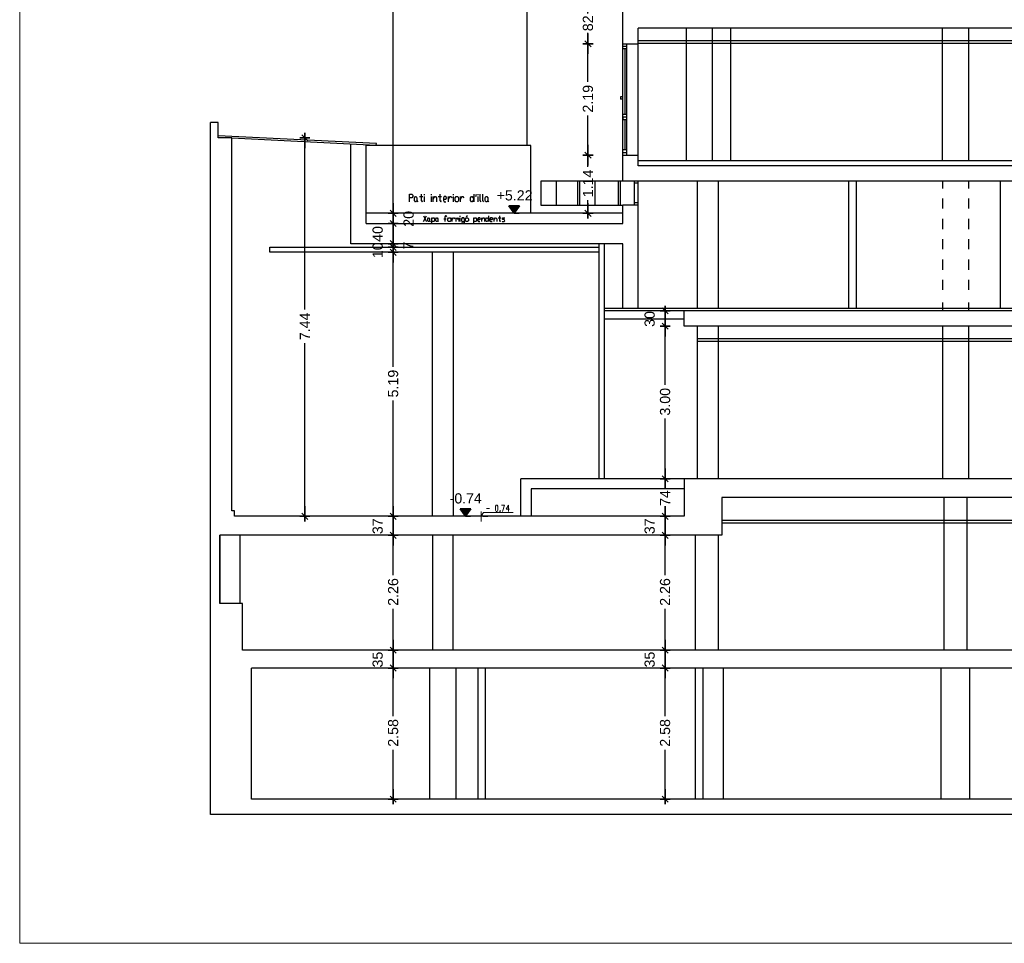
# Model space of a CAD drawing. Header units: metres. Extents: x -1 to 507, y -14 to 23.
# Tile 2 of 8: x 461 to 480, y -14 to 5. Entities that reach past the tile are written whole.
import ezdxf

# ---------------------------------------------------------------- set-up
doc = ezdxf.new("R2010")
doc.units = ezdxf.units.M
doc.header["$PDMODE"] = 65
doc.linetypes.add('CONTINUA', pattern=[0])
doc.linetypes.add('PUNKT', pattern=[6.35, 0, -6.35])
doc.layers.add('SECCIONS ACTUAL LONDRES 55', color=7, linetype='CONTINUA', lineweight=25)
doc.styles.add('ARIAL', font='arial.ttf')
doc.dimstyles.new('DIMSTYLE_3', dxfattribs={"dimtxt": 0.2, "dimasz": 0.2, "dimexe": 0, "dimexo": 1e-06, "dimgap": 0.1, "dimtad": 0, "dimrnd": 0.01, "dimzin": 4, "dimdsep": 46, "dimtxsty": 'ARIAL', "dimblk1": 'ALL_ML_STRICH', "dimblk2": 'ALL_ML_STRICH', "dimsah": 1, "dimcen": 0, "dimse1": 1, "dimse2": 1, "dimclrd": 2, "dimclre": 2, "dimclrt": 2, "dimadec": 0, "dimazin": 0, "dimtfac": 1, "dimtdec": 0, "dimtix": 1, "dimtmove": 2, "dimatfit": 3, "dimfxl": 0, "dimtzin": 0, "dimlwd": 0, "dimlwe": 35, "dimarcsym": 0})
doc.dimstyles.new('DIMSTYLE_4', dxfattribs={"dimtxt": 0.2, "dimasz": 0.2, "dimexe": 0, "dimexo": 1e-06, "dimgap": 0.1, "dimtad": 0, "dimdec": 0, "dimlfac": 100, "dimrnd": 1, "dimzin": 4, "dimdsep": 46, "dimtxsty": 'ARIAL', "dimblk1": 'ALL_ML_STRICH', "dimblk2": 'ALL_ML_STRICH', "dimsah": 1, "dimcen": 0, "dimse1": 1, "dimse2": 1, "dimclrd": 2, "dimclre": 2, "dimclrt": 2, "dimadec": 0, "dimazin": 0, "dimtfac": 1, "dimtdec": 0, "dimtix": 1, "dimtmove": 2, "dimatfit": 3, "dimfxl": 0, "dimtzin": 0, "dimlwd": 0, "dimlwe": 35, "dimarcsym": 0})
doc.dimstyles.new('DIMSTYLE_5', dxfattribs={"dimtxt": 0.2, "dimasz": 0.2, "dimexe": 0, "dimexo": 1e-06, "dimgap": 0.1, "dimtad": 0, "dimdec": 0, "dimlfac": 100, "dimrnd": 1, "dimzin": 4, "dimdsep": 46, "dimtxsty": 'ARIAL', "dimblk1": 'ALL_ML_STRICH', "dimblk2": 'ALL_ML_STRICH', "dimsah": 1, "dimcen": 0, "dimse1": 1, "dimse2": 1, "dimclrd": 2, "dimclre": 2, "dimclrt": 2, "dimadec": 0, "dimazin": 0, "dimtfac": 1, "dimtdec": 0, "dimtix": 1, "dimtmove": 2, "dimatfit": 3, "dimfxl": 0, "dimtzin": 0, "dimlwd": 0, "dimlwe": 35, "dimarcsym": 0})
doc.dimstyles.new('DIMSTYLE_8', dxfattribs={"dimtxt": 0.2, "dimasz": 0.2, "dimexe": 0, "dimexo": 1e-06, "dimgap": 0.1, "dimtad": 2, "dimdec": 0, "dimlfac": 100, "dimrnd": 1, "dimzin": 4, "dimdsep": 46, "dimtxsty": 'ARIAL', "dimblk1": 'ALL_ML_STRICH', "dimblk2": 'ALL_ML_STRICH', "dimsah": 1, "dimcen": 0, "dimse1": 1, "dimse2": 1, "dimclrd": 2, "dimclre": 2, "dimclrt": 2, "dimadec": 0, "dimazin": 0, "dimtfac": 1, "dimtdec": 0, "dimtix": 1, "dimtmove": 2, "dimatfit": 3, "dimfxl": 0, "dimtvp": 1.2, "dimtzin": 0, "dimlwd": 0, "dimlwe": 35, "dimarcsym": 0})
doc.dimstyles.new('DIMSTYLE_9', dxfattribs={"dimtxt": 0.2, "dimasz": 0.2, "dimexe": 0, "dimexo": 1e-06, "dimgap": 0.1, "dimtad": 0, "dimdec": 0, "dimlfac": 100, "dimrnd": 1, "dimzin": 4, "dimdsep": 46, "dimtxsty": 'ARIAL', "dimblk1": 'ALL_ML_STRICH', "dimblk2": 'ALL_ML_STRICH', "dimsah": 1, "dimcen": 0, "dimse1": 1, "dimse2": 1, "dimclrd": 2, "dimclre": 2, "dimclrt": 2, "dimadec": 0, "dimazin": 0, "dimtfac": 1, "dimtdec": 0, "dimtix": 1, "dimtmove": 2, "dimatfit": 3, "dimfxl": 0, "dimtvp": 1.2, "dimtzin": 0, "dimlwd": 0, "dimlwe": 35, "dimarcsym": 0})

# ---------------------------------------------------------------- blocks, each defined once
blk = doc.blocks.new('ALL_ML_STRICH')
at = {"color": 0, "linetype": 'ByBlock', "lineweight": -2}
for p, q in [((-1, 0), (0.5, 0)), ((-0.3, -0.3), (0.3, 0.3)), ((0, -0.5), (0, 0.5))]:
    blk.add_line(p, q, dxfattribs=at)
blk = doc.blocks.new('*D4')
at = {"layer": 'DEFPOINTS', "color": 2, "linetype": 'CONTINUA', "lineweight": 35, "transparency": 33554687}
for p in [(472.847, 1.852), (471.718, 0.709), (471.859, 0.709)]:
    blk.add_point(p, dxfattribs=at)
at = {"layer": 'SECCIONS ACTUAL LONDRES 55', "color": 2, "linetype": 'CONTINUA', "lineweight": -2, "transparency": 33554687}
for p, q in [((471.859, 1.626), (471.859, 1.852)), ((471.859, 0.709), (471.859, 0.966))]:
    blk.add_line(p, q, dxfattribs=at)
at = {"layer": 'SECCIONS ACTUAL LONDRES 55', "color": 2, "linetype": 'CONTINUA', "lineweight": 35, "transparency": 33554687, "xscale": 0.2, "yscale": 0.2, "zscale": 0.2}
for p, rotation in [((471.859, 1.852), 90), ((471.859, 0.709), 270)]:
    blk.add_blockref('ALL_ML_STRICH', p, dxfattribs=dict(at, rotation=rotation))
at = {"layer": 'SECCIONS ACTUAL LONDRES 55', "color": 2, "linetype": 'CONTINUA', "lineweight": 35, "transparency": 33554687, "insert": (471.859, 1.296), "char_height": 0.2, "width": 0.8, "attachment_point": 5, "rotation": 90, "style": 'ARIAL'}
blk.add_mtext('\\A1;{1.14}', dxfattribs=at)
blk = doc.blocks.new('*D5')
at = {"layer": 'DEFPOINTS', "color": 2, "linetype": 'CONTINUA', "lineweight": 35, "transparency": 33554687}
for p in [(472.847, 4.041), (471.859, 1.852), (472.847, 1.852)]:
    blk.add_point(p, dxfattribs=at)
at = {"layer": 'SECCIONS ACTUAL LONDRES 55', "color": 2, "linetype": 'CONTINUA', "lineweight": -2, "transparency": 33554687}
for p, q in [((471.859, 3.291), (471.859, 4.041)), ((471.859, 1.852), (471.859, 2.631))]:
    blk.add_line(p, q, dxfattribs=at)
at = {"layer": 'SECCIONS ACTUAL LONDRES 55', "color": 2, "linetype": 'CONTINUA', "lineweight": 35, "transparency": 33554687, "xscale": 0.2, "yscale": 0.2, "zscale": 0.2}
for p, rotation in [((471.859, 4.041), 90), ((471.859, 1.852), 270)]:
    blk.add_blockref('ALL_ML_STRICH', p, dxfattribs=dict(at, rotation=rotation))
at = {"layer": 'SECCIONS ACTUAL LONDRES 55', "color": 2, "linetype": 'CONTINUA', "lineweight": 35, "transparency": 33554687, "insert": (471.859, 2.961), "char_height": 0.2, "width": 0.8, "attachment_point": 5, "rotation": 90, "style": 'ARIAL'}
blk.add_mtext('\\A1;{2.19}', dxfattribs=at)
blk = doc.blocks.new('*D6')
at = {"layer": 'DEFPOINTS', "color": 2, "linetype": 'CONTINUA', "lineweight": 35, "transparency": 33554687}
for p in [(472.77, 4.862), (471.859, 4.041), (472.847, 4.041)]:
    blk.add_point(p, dxfattribs=at)
at = {"layer": 'SECCIONS ACTUAL LONDRES 55', "color": 2, "linetype": 'CONTINUA', "lineweight": -2, "transparency": 33554687}
for p, q in [((471.859, 4.634), (471.859, 4.862)), ((471.859, 4.041), (471.859, 4.254))]:
    blk.add_line(p, q, dxfattribs=at)
at = {"layer": 'SECCIONS ACTUAL LONDRES 55', "color": 2, "linetype": 'CONTINUA', "lineweight": 35, "transparency": 33554687, "xscale": 0.2, "yscale": 0.2, "zscale": 0.2}
for p, rotation in [((471.859, 4.862), 90), ((471.859, 4.041), 270)]:
    blk.add_blockref('ALL_ML_STRICH', p, dxfattribs=dict(at, rotation=rotation))
at = {"layer": 'SECCIONS ACTUAL LONDRES 55', "color": 2, "linetype": 'CONTINUA', "lineweight": 35, "transparency": 33554687, "insert": (471.859, 4.444), "char_height": 0.2, "width": 0.4, "attachment_point": 5, "rotation": 90, "style": 'ARIAL'}
blk.add_mtext('\\A1;{82}', dxfattribs=at)
blk = doc.blocks.new('*D15')
at = {"layer": 'DEFPOINTS', "color": 2, "linetype": 'CONTINUA', "lineweight": 35, "transparency": 33554687}
for p in [(464.854, 2.191), (465.6, -5.247), (466.291, -5.247)]:
    blk.add_point(p, dxfattribs=at)
at = {"layer": 'SECCIONS ACTUAL LONDRES 55', "color": 2, "linetype": 'CONTINUA', "lineweight": -2, "transparency": 33554687}
for p, q in [((466.291, -1.183), (466.291, 2.191)), ((466.291, -5.247), (466.291, -1.843))]:
    blk.add_line(p, q, dxfattribs=at)
at = {"layer": 'SECCIONS ACTUAL LONDRES 55', "color": 2, "linetype": 'CONTINUA', "lineweight": 35, "transparency": 33554687, "xscale": 0.2, "yscale": 0.2, "zscale": 0.2}
for p, rotation in [((466.291, 2.191), 90), ((466.291, -5.247), 270)]:
    blk.add_blockref('ALL_ML_STRICH', p, dxfattribs=dict(at, rotation=rotation))
at = {"layer": 'SECCIONS ACTUAL LONDRES 55', "color": 2, "linetype": 'CONTINUA', "lineweight": 35, "transparency": 33554687, "insert": (466.291, -1.513), "char_height": 0.2, "width": 0.8, "attachment_point": 5, "rotation": 90, "style": 'ARIAL'}
blk.add_mtext('\\A1;{7.44}', dxfattribs=at)
blk = doc.blocks.new('*D41')
at = {"layer": 'DEFPOINTS', "color": 2, "linetype": 'CONTINUA', "lineweight": 35, "transparency": 33554687}
for p in [(468.038, -8.229), (468.027, -10.807), (468.05, -10.807)]:
    blk.add_point(p, dxfattribs=at)
at = {"layer": 'SECCIONS ACTUAL LONDRES 55', "color": 2, "linetype": 'CONTINUA', "lineweight": -2, "transparency": 33554687}
for p, q in [((468.027, -9.174), (468.027, -8.229)), ((468.027, -10.807), (468.027, -9.834))]:
    blk.add_line(p, q, dxfattribs=at)
at = {"layer": 'SECCIONS ACTUAL LONDRES 55', "color": 2, "linetype": 'CONTINUA', "lineweight": 35, "transparency": 33554687, "xscale": 0.2, "yscale": 0.2, "zscale": 0.2}
for p, rotation in [((468.027, -8.229), 90), ((468.027, -10.807), 270)]:
    blk.add_blockref('ALL_ML_STRICH', p, dxfattribs=dict(at, rotation=rotation))
at = {"layer": 'SECCIONS ACTUAL LONDRES 55', "color": 2, "linetype": 'CONTINUA', "lineweight": 35, "transparency": 33554687, "insert": (468.027, -9.504), "char_height": 0.2, "width": 0.8, "attachment_point": 5, "rotation": 90, "style": 'ARIAL'}
blk.add_mtext('\\A1;{2.58}', dxfattribs=at)
blk = doc.blocks.new('*D42')
at = {"layer": 'DEFPOINTS', "color": 2, "linetype": 'CONTINUA', "lineweight": 35, "transparency": 33554687}
for p in [(468.027, -7.878), (468.027, -8.229), (468.038, -8.229)]:
    blk.add_point(p, dxfattribs=at)
at = {"layer": 'SECCIONS ACTUAL LONDRES 55', "color": 2, "linetype": 'CONTINUA', "lineweight": -2, "transparency": 33554687}
blk.add_line((468.027, -8.229), (468.027, -7.878), dxfattribs=at)
at = {"layer": 'SECCIONS ACTUAL LONDRES 55', "color": 2, "linetype": 'CONTINUA', "lineweight": 35, "transparency": 33554687, "xscale": 0.2, "yscale": 0.2, "zscale": 0.2}
for p, rotation in [((468.027, -7.878), 90), ((468.027, -8.229), 270)]:
    blk.add_blockref('ALL_ML_STRICH', p, dxfattribs=dict(at, rotation=rotation))
at = {"layer": 'SECCIONS ACTUAL LONDRES 55', "color": 2, "linetype": 'CONTINUA', "lineweight": 35, "transparency": 33554687, "insert": (467.723, -8.063), "char_height": 0.2, "width": 0.4, "attachment_point": 5, "rotation": 90, "style": 'ARIAL'}
blk.add_mtext('\\A1;{35}', dxfattribs=at)
blk = doc.blocks.new('*D43')
at = {"layer": 'DEFPOINTS', "color": 2, "linetype": 'CONTINUA', "lineweight": 35, "transparency": 33554687}
for p in [(468.015, -5.62), (468.027, -7.878), (468.027, -7.878)]:
    blk.add_point(p, dxfattribs=at)
at = {"layer": 'SECCIONS ACTUAL LONDRES 55', "color": 2, "linetype": 'CONTINUA', "lineweight": -2, "transparency": 33554687}
for p, q in [((468.027, -6.404), (468.027, -5.62)), ((468.027, -7.878), (468.027, -7.064))]:
    blk.add_line(p, q, dxfattribs=at)
at = {"layer": 'SECCIONS ACTUAL LONDRES 55', "color": 2, "linetype": 'CONTINUA', "lineweight": 35, "transparency": 33554687, "xscale": 0.2, "yscale": 0.2, "zscale": 0.2}
for p, rotation in [((468.027, -5.62), 90), ((468.027, -7.878), 270)]:
    blk.add_blockref('ALL_ML_STRICH', p, dxfattribs=dict(at, rotation=rotation))
at = {"layer": 'SECCIONS ACTUAL LONDRES 55', "color": 2, "linetype": 'CONTINUA', "lineweight": 35, "transparency": 33554687, "insert": (468.027, -6.734), "char_height": 0.2, "width": 0.8, "attachment_point": 5, "rotation": 90, "style": 'ARIAL'}
blk.add_mtext('\\A1;{2.26}', dxfattribs=at)
blk = doc.blocks.new('*D44')
at = {"layer": 'DEFPOINTS', "color": 2, "linetype": 'CONTINUA', "lineweight": 35, "transparency": 33554687}
for p in [(468.004, -5.247), (468.015, -5.62), (468.027, -5.62)]:
    blk.add_point(p, dxfattribs=at)
at = {"layer": 'SECCIONS ACTUAL LONDRES 55', "color": 2, "linetype": 'CONTINUA', "lineweight": -2, "transparency": 33554687}
blk.add_line((468.027, -5.62), (468.027, -5.247), dxfattribs=at)
at = {"layer": 'SECCIONS ACTUAL LONDRES 55', "color": 2, "linetype": 'CONTINUA', "lineweight": 35, "transparency": 33554687, "xscale": 0.2, "yscale": 0.2, "zscale": 0.2}
for p, rotation in [((468.027, -5.247), 90), ((468.027, -5.62), 270)]:
    blk.add_blockref('ALL_ML_STRICH', p, dxfattribs=dict(at, rotation=rotation))
at = {"layer": 'SECCIONS ACTUAL LONDRES 55', "color": 2, "linetype": 'CONTINUA', "lineweight": 35, "transparency": 33554687, "insert": (467.723, -5.442), "char_height": 0.2, "width": 0.4, "attachment_point": 5, "rotation": 90, "style": 'ARIAL'}
blk.add_mtext('\\A1;{37}', dxfattribs=at)
blk = doc.blocks.new('*D45')
at = {"layer": 'DEFPOINTS', "color": 2, "linetype": 'CONTINUA', "lineweight": 35, "transparency": 33554687}
for p in [(468.015, -0.057), (468.004, -5.247), (468.027, -5.247)]:
    blk.add_point(p, dxfattribs=at)
at = {"layer": 'SECCIONS ACTUAL LONDRES 55', "color": 2, "linetype": 'CONTINUA', "lineweight": -2, "transparency": 33554687}
for p, q in [((468.027, -2.308), (468.027, -0.057)), ((468.027, -5.247), (468.027, -2.968))]:
    blk.add_line(p, q, dxfattribs=at)
at = {"layer": 'SECCIONS ACTUAL LONDRES 55', "color": 2, "linetype": 'CONTINUA', "lineweight": 35, "transparency": 33554687, "xscale": 0.2, "yscale": 0.2, "zscale": 0.2}
for p, rotation in [((468.027, -0.057), 90), ((468.027, -5.247), 270)]:
    blk.add_blockref('ALL_ML_STRICH', p, dxfattribs=dict(at, rotation=rotation))
at = {"layer": 'SECCIONS ACTUAL LONDRES 55', "color": 2, "linetype": 'CONTINUA', "lineweight": 35, "transparency": 33554687, "insert": (468.027, -2.638), "char_height": 0.2, "width": 0.8, "attachment_point": 5, "rotation": 90, "style": 'ARIAL'}
blk.add_mtext('\\A1;{5.19}', dxfattribs=at)
blk = doc.blocks.new('*D46')
at = {"layer": 'DEFPOINTS', "color": 2, "linetype": 'CONTINUA', "lineweight": 35, "transparency": 33554687}
for p in [(468.268, 0.041), (468.015, -0.057), (468.027, -0.057)]:
    blk.add_point(p, dxfattribs=at)
at = {"layer": 'SECCIONS ACTUAL LONDRES 55', "color": 2, "linetype": 'CONTINUA', "lineweight": -2, "transparency": 33554687}
blk.add_line((468.027, -0.057), (468.027, 0.041), dxfattribs=at)
at = {"layer": 'SECCIONS ACTUAL LONDRES 55', "color": 2, "linetype": 'CONTINUA', "lineweight": 35, "transparency": 33554687, "xscale": 0.2, "yscale": 0.2, "zscale": 0.2}
for p, rotation in [((468.027, -0.057), 270), ((468.027, 0.041), 90)]:
    blk.add_blockref('ALL_ML_STRICH', p, dxfattribs=dict(at, rotation=rotation))
at = {"layer": 'SECCIONS ACTUAL LONDRES 55', "color": 2, "linetype": 'CONTINUA', "lineweight": 35, "transparency": 33554687, "insert": (467.723, -0.017), "char_height": 0.2, "width": 0.4, "attachment_point": 5, "rotation": 90, "style": 'ARIAL'}
blk.add_mtext('\\A1;{10}', dxfattribs=at)
blk = doc.blocks.new('*D47')
at = {"layer": 'DEFPOINTS', "color": 2, "linetype": 'CONTINUA', "lineweight": 35, "transparency": 33554687}
for p in [(468.027, 0.041), (468.268, 0.112), (468.268, 0.041)]:
    blk.add_point(p, dxfattribs=at)
at = {"layer": 'SECCIONS ACTUAL LONDRES 55', "color": 2, "linetype": 'CONTINUA', "lineweight": -2, "transparency": 33554687}
blk.add_line((468.027, 0.041), (468.027, 0.112), dxfattribs=at)
at = {"layer": 'SECCIONS ACTUAL LONDRES 55', "color": 2, "linetype": 'CONTINUA', "lineweight": 35, "transparency": 33554687, "xscale": 0.2, "yscale": 0.2, "zscale": 0.2}
for p, rotation in [((468.027, 0.041), 270), ((468.027, 0.112), 90)]:
    blk.add_blockref('ALL_ML_STRICH', p, dxfattribs=dict(at, rotation=rotation))
at = {"layer": 'SECCIONS ACTUAL LONDRES 55', "color": 2, "linetype": 'CONTINUA', "lineweight": 35, "transparency": 33554687, "insert": (468.324, 0.075), "char_height": 0.2, "width": 0.2, "attachment_point": 5, "rotation": 90, "style": 'ARIAL'}
blk.add_mtext('\\A1;{7}', dxfattribs=at)
blk = doc.blocks.new('*D48')
at = {"layer": 'DEFPOINTS', "color": 2, "linetype": 'CONTINUA', "lineweight": 35, "transparency": 33554687}
for p in [(468.167, 0.51), (468.027, 0.112), (468.268, 0.112)]:
    blk.add_point(p, dxfattribs=at)
at = {"layer": 'SECCIONS ACTUAL LONDRES 55', "color": 2, "linetype": 'CONTINUA', "lineweight": -2, "transparency": 33554687}
blk.add_line((468.027, 0.112), (468.027, 0.51), dxfattribs=at)
at = {"layer": 'SECCIONS ACTUAL LONDRES 55', "color": 2, "linetype": 'CONTINUA', "lineweight": 35, "transparency": 33554687, "xscale": 0.2, "yscale": 0.2, "zscale": 0.2}
for p, rotation in [((468.027, 0.51), 90), ((468.027, 0.112), 270)]:
    blk.add_blockref('ALL_ML_STRICH', p, dxfattribs=dict(at, rotation=rotation))
at = {"layer": 'SECCIONS ACTUAL LONDRES 55', "color": 2, "linetype": 'CONTINUA', "lineweight": 35, "transparency": 33554687, "insert": (467.723, 0.303), "char_height": 0.2, "width": 0.4, "attachment_point": 5, "rotation": 90, "style": 'ARIAL'}
blk.add_mtext('\\A1;{40}', dxfattribs=at)
blk = doc.blocks.new('*D49')
at = {"layer": 'DEFPOINTS', "color": 2, "linetype": 'CONTINUA', "lineweight": 35, "transparency": 33554687}
for p in [(468.152, 0.709), (468.027, 0.51), (468.167, 0.51)]:
    blk.add_point(p, dxfattribs=at)
at = {"layer": 'SECCIONS ACTUAL LONDRES 55', "color": 2, "linetype": 'CONTINUA', "lineweight": -2, "transparency": 33554687}
blk.add_line((468.027, 0.51), (468.027, 0.709), dxfattribs=at)
at = {"layer": 'SECCIONS ACTUAL LONDRES 55', "color": 2, "linetype": 'CONTINUA', "lineweight": 35, "transparency": 33554687, "xscale": 0.2, "yscale": 0.2, "zscale": 0.2}
for p, rotation in [((468.027, 0.709), 90), ((468.027, 0.51), 270)]:
    blk.add_blockref('ALL_ML_STRICH', p, dxfattribs=dict(at, rotation=rotation))
at = {"layer": 'SECCIONS ACTUAL LONDRES 55', "color": 2, "linetype": 'CONTINUA', "lineweight": 35, "transparency": 33554687, "insert": (468.331, 0.601), "char_height": 0.2, "width": 0.4, "attachment_point": 5, "rotation": 90, "style": 'ARIAL'}
blk.add_mtext('\\A1;{20}', dxfattribs=at)
blk = doc.blocks.new('*D50')
at = {"layer": 'DEFPOINTS', "color": 2, "linetype": 'CONTINUA', "lineweight": 35, "transparency": 33554687}
for p in [(470.663, 17.923), (468.027, 0.709), (468.152, 0.709)]:
    blk.add_point(p, dxfattribs=at)
at = {"layer": 'SECCIONS ACTUAL LONDRES 55', "color": 2, "linetype": 'CONTINUA', "lineweight": -2, "transparency": 33554687}
for p, q in [((468.027, 9.742), (468.027, 17.923)), ((468.027, 0.709), (468.027, 8.942))]:
    blk.add_line(p, q, dxfattribs=at)
at = {"layer": 'SECCIONS ACTUAL LONDRES 55', "color": 2, "linetype": 'CONTINUA', "lineweight": 35, "transparency": 33554687, "xscale": 0.2, "yscale": 0.2, "zscale": 0.2}
for p, rotation in [((468.027, 17.923), 90), ((468.027, 0.709), 270)]:
    blk.add_blockref('ALL_ML_STRICH', p, dxfattribs=dict(at, rotation=rotation))
at = {"layer": 'SECCIONS ACTUAL LONDRES 55', "color": 2, "linetype": 'CONTINUA', "lineweight": 35, "transparency": 33554687, "insert": (468.027, 9.342), "char_height": 0.2, "width": 1, "attachment_point": 5, "rotation": 90, "style": 'ARIAL'}
blk.add_mtext('\\A1;{17.21}', dxfattribs=at)
blk = doc.blocks.new('*D51')
at = {"layer": 'DEFPOINTS', "color": 2, "linetype": 'CONTINUA', "lineweight": 35, "transparency": 33554687}
for p in [(472.747, -8.229), (472.633, -10.807), (473.376, -10.807)]:
    blk.add_point(p, dxfattribs=at)
at = {"layer": 'SECCIONS ACTUAL LONDRES 55', "color": 2, "linetype": 'CONTINUA', "lineweight": -2, "transparency": 33554687}
for p, q in [((473.376, -9.174), (473.376, -8.229)), ((473.376, -10.807), (473.376, -9.834))]:
    blk.add_line(p, q, dxfattribs=at)
at = {"layer": 'SECCIONS ACTUAL LONDRES 55', "color": 2, "linetype": 'CONTINUA', "lineweight": 35, "transparency": 33554687, "xscale": 0.2, "yscale": 0.2, "zscale": 0.2}
for p, rotation in [((473.376, -8.229), 90), ((473.376, -10.807), 270)]:
    blk.add_blockref('ALL_ML_STRICH', p, dxfattribs=dict(at, rotation=rotation))
at = {"layer": 'SECCIONS ACTUAL LONDRES 55', "color": 2, "linetype": 'CONTINUA', "lineweight": 35, "transparency": 33554687, "insert": (473.376, -9.504), "char_height": 0.2, "width": 0.8, "attachment_point": 5, "rotation": 90, "style": 'ARIAL'}
blk.add_mtext('\\A1;{2.58}', dxfattribs=at)
blk = doc.blocks.new('*D52')
at = {"layer": 'DEFPOINTS', "color": 2, "linetype": 'CONTINUA', "lineweight": 35, "transparency": 33554687}
for p in [(473.012, -7.878), (472.747, -8.229), (473.376, -8.229)]:
    blk.add_point(p, dxfattribs=at)
at = {"layer": 'SECCIONS ACTUAL LONDRES 55', "color": 2, "linetype": 'CONTINUA', "lineweight": -2, "transparency": 33554687}
blk.add_line((473.376, -8.229), (473.376, -7.878), dxfattribs=at)
at = {"layer": 'SECCIONS ACTUAL LONDRES 55', "color": 2, "linetype": 'CONTINUA', "lineweight": 35, "transparency": 33554687, "xscale": 0.2, "yscale": 0.2, "zscale": 0.2}
for p, rotation in [((473.376, -7.878), 90), ((473.376, -8.229), 270)]:
    blk.add_blockref('ALL_ML_STRICH', p, dxfattribs=dict(at, rotation=rotation))
at = {"layer": 'SECCIONS ACTUAL LONDRES 55', "color": 2, "linetype": 'CONTINUA', "lineweight": 35, "transparency": 33554687, "insert": (473.073, -8.063), "char_height": 0.2, "width": 0.4, "attachment_point": 5, "rotation": 90, "style": 'ARIAL'}
blk.add_mtext('\\A1;{35}', dxfattribs=at)
blk = doc.blocks.new('*D53')
at = {"layer": 'DEFPOINTS', "color": 2, "linetype": 'CONTINUA', "lineweight": 35, "transparency": 33554687}
for p in [(472.724, -5.62), (473.012, -7.878), (473.376, -7.878)]:
    blk.add_point(p, dxfattribs=at)
at = {"layer": 'SECCIONS ACTUAL LONDRES 55', "color": 2, "linetype": 'CONTINUA', "lineweight": -2, "transparency": 33554687}
for p, q in [((473.376, -6.404), (473.376, -5.62)), ((473.376, -7.878), (473.376, -7.064))]:
    blk.add_line(p, q, dxfattribs=at)
at = {"layer": 'SECCIONS ACTUAL LONDRES 55', "color": 2, "linetype": 'CONTINUA', "lineweight": 35, "transparency": 33554687, "xscale": 0.2, "yscale": 0.2, "zscale": 0.2}
for p, rotation in [((473.376, -5.62), 90), ((473.376, -7.878), 270)]:
    blk.add_blockref('ALL_ML_STRICH', p, dxfattribs=dict(at, rotation=rotation))
at = {"layer": 'SECCIONS ACTUAL LONDRES 55', "color": 2, "linetype": 'CONTINUA', "lineweight": 35, "transparency": 33554687, "insert": (473.376, -6.734), "char_height": 0.2, "width": 0.8, "attachment_point": 5, "rotation": 90, "style": 'ARIAL'}
blk.add_mtext('\\A1;{2.26}', dxfattribs=at)
blk = doc.blocks.new('*D54')
at = {"layer": 'DEFPOINTS', "color": 2, "linetype": 'CONTINUA', "lineweight": 35, "transparency": 33554687}
for p in [(472.591, -5.247), (472.724, -5.62), (473.376, -5.62)]:
    blk.add_point(p, dxfattribs=at)
at = {"layer": 'SECCIONS ACTUAL LONDRES 55', "color": 2, "linetype": 'CONTINUA', "lineweight": -2, "transparency": 33554687}
blk.add_line((473.376, -5.62), (473.376, -5.247), dxfattribs=at)
at = {"layer": 'SECCIONS ACTUAL LONDRES 55', "color": 2, "linetype": 'CONTINUA', "lineweight": 35, "transparency": 33554687, "xscale": 0.2, "yscale": 0.2, "zscale": 0.2}
for p, rotation in [((473.376, -5.247), 90), ((473.376, -5.62), 270)]:
    blk.add_blockref('ALL_ML_STRICH', p, dxfattribs=dict(at, rotation=rotation))
at = {"layer": 'SECCIONS ACTUAL LONDRES 55', "color": 2, "linetype": 'CONTINUA', "lineweight": 35, "transparency": 33554687, "insert": (473.073, -5.442), "char_height": 0.2, "width": 0.4, "attachment_point": 5, "rotation": 90, "style": 'ARIAL'}
blk.add_mtext('\\A1;{37}', dxfattribs=at)
blk = doc.blocks.new('*D55')
at = {"layer": 'DEFPOINTS', "color": 2, "linetype": 'CONTINUA', "lineweight": 35, "transparency": 33554687}
for p in [(472.828, -4.51), (472.591, -5.247), (473.376, -5.247)]:
    blk.add_point(p, dxfattribs=at)
at = {"layer": 'SECCIONS ACTUAL LONDRES 55', "color": 2, "linetype": 'CONTINUA', "lineweight": -2, "transparency": 33554687}
for p, q in [((473.376, -4.697), (473.376, -4.51)), ((473.376, -5.247), (473.376, -5.077))]:
    blk.add_line(p, q, dxfattribs=at)
at = {"layer": 'SECCIONS ACTUAL LONDRES 55', "color": 2, "linetype": 'CONTINUA', "lineweight": 35, "transparency": 33554687, "xscale": 0.2, "yscale": 0.2, "zscale": 0.2}
for p, rotation in [((473.376, -4.51), 90), ((473.376, -5.247), 270)]:
    blk.add_blockref('ALL_ML_STRICH', p, dxfattribs=dict(at, rotation=rotation))
at = {"layer": 'SECCIONS ACTUAL LONDRES 55', "color": 2, "linetype": 'CONTINUA', "lineweight": 35, "transparency": 33554687, "insert": (473.376, -4.887), "char_height": 0.2, "width": 0.4, "attachment_point": 5, "rotation": 90, "style": 'ARIAL'}
blk.add_mtext('\\A1;{74}', dxfattribs=at)
blk = doc.blocks.new('*D56')
at = {"layer": 'DEFPOINTS', "color": 2, "linetype": 'CONTINUA', "lineweight": 35, "transparency": 33554687}
for p in [(473.749, -1.509), (472.828, -4.51), (473.376, -4.51)]:
    blk.add_point(p, dxfattribs=at)
at = {"layer": 'SECCIONS ACTUAL LONDRES 55', "color": 2, "linetype": 'CONTINUA', "lineweight": -2, "transparency": 33554687}
for p, q in [((473.376, -2.665), (473.376, -1.509)), ((473.376, -4.51), (473.376, -3.325))]:
    blk.add_line(p, q, dxfattribs=at)
at = {"layer": 'SECCIONS ACTUAL LONDRES 55', "color": 2, "linetype": 'CONTINUA', "lineweight": 35, "transparency": 33554687, "xscale": 0.2, "yscale": 0.2, "zscale": 0.2}
for p, rotation in [((473.376, -1.509), 90), ((473.376, -4.51), 270)]:
    blk.add_blockref('ALL_ML_STRICH', p, dxfattribs=dict(at, rotation=rotation))
at = {"layer": 'SECCIONS ACTUAL LONDRES 55', "color": 2, "linetype": 'CONTINUA', "lineweight": 35, "transparency": 33554687, "insert": (473.376, -2.995), "char_height": 0.2, "width": 0.8, "attachment_point": 5, "rotation": 90, "style": 'ARIAL'}
blk.add_mtext('\\A1;{3.00}', dxfattribs=at)
blk = doc.blocks.new('*D57')
at = {"layer": 'DEFPOINTS', "color": 2, "linetype": 'CONTINUA', "lineweight": 35, "transparency": 33554687}
for p in [(473.749, -1.209), (473.376, -1.509), (473.749, -1.509)]:
    blk.add_point(p, dxfattribs=at)
at = {"layer": 'SECCIONS ACTUAL LONDRES 55', "color": 2, "linetype": 'CONTINUA', "lineweight": -2, "transparency": 33554687}
blk.add_line((473.376, -1.509), (473.376, -1.209), dxfattribs=at)
at = {"layer": 'SECCIONS ACTUAL LONDRES 55', "color": 2, "linetype": 'CONTINUA', "lineweight": 35, "transparency": 33554687, "xscale": 0.2, "yscale": 0.2, "zscale": 0.2}
for p, rotation in [((473.376, -1.209), 90), ((473.376, -1.509), 270)]:
    blk.add_blockref('ALL_ML_STRICH', p, dxfattribs=dict(at, rotation=rotation))
at = {"layer": 'SECCIONS ACTUAL LONDRES 55', "color": 2, "linetype": 'CONTINUA', "lineweight": 35, "transparency": 33554687, "insert": (473.073, -1.368), "char_height": 0.2, "width": 0.4, "attachment_point": 5, "rotation": 90, "style": 'ARIAL'}
blk.add_mtext('\\A1;{30}', dxfattribs=at)
blk = doc.blocks.new('COMPLEX_ELEVATIONDIM_0')
at = {"layer": 'SECCIONS ACTUAL LONDRES 55', "linetype": 'CONTINUA', "lineweight": 35, "transparency": 33554687}
for points in [[(470.513, 0.859), (470.303, 0.859), (470.408, 0.709)], [(469.556, -5.097), (469.346, -5.097), (469.451, -5.247)]]:
    blk.add_hatch(color=2, dxfattribs=at).paths.add_polyline_path(points)
at = {"layer": 'SECCIONS ACTUAL LONDRES 55', "color": 2, "linetype": 'CONTINUA', "lineweight": 35, "transparency": 33554687}
for p, q in [((470.513, 0.859), (470.303, 0.859)), ((470.303, 0.859), (470.408, 0.709)), ((470.408, 0.709), (470.513, 0.859)), ((470.408, 0.709), (470.408, 0.709)), ((470.408, 0.709), (470.408, 0.709)), ((470.408, 0.709), (470.408, 0.709)), ((470.408, 0.709), (470.408, 0.709)), ((469.556, -5.097), (469.346, -5.097)), ((469.346, -5.097), (469.451, -5.247)), ((469.451, -5.247), (469.556, -5.097)), ((469.451, -5.247), (469.451, -5.247)), ((469.451, -5.247), (469.451, -5.247)), ((469.451, -5.247), (469.451, -5.247)), ((469.451, -5.247), (469.451, -5.247))]:
    blk.add_line(p, q, dxfattribs=at)
at = {"layer": 'SECCIONS ACTUAL LONDRES 55', "color": 2, "linetype": 'PUNKT', "lineweight": 35, "transparency": 33554687}
blk.add_line((470.408, 0.709), (471.408, 0.709), dxfattribs=at)
blk.add_lwpolyline([(469.451, -5.247), (469.789, -5.247), (469.789, -5.247), (470.451, -5.247)], dxfattribs=at)
at = {"layer": 'SECCIONS ACTUAL LONDRES 55', "color": 2, "linetype": 'CONTINUA', "lineweight": 35, "transparency": 33554687, "char_height": 0.2, "attachment_point": 7, "style": 'ARIAL'}
for s, insert, width in [('\\W1.00;+5.22', (470.062, 0.959), 0.80625), ('\\W0.99;-0.74', (469.139, -4.997), 0.73608)]:
    blk.add_mtext(s, dxfattribs=dict(at, insert=insert, width=width))

msp = doc.modelspace()

# ---------------------------------------------------------------- linework, layer by layer
at = {"layer": 'SECCIONS ACTUAL LONDRES 55', "color": 7, "linetype": 'CONTINUA', "lineweight": 25, "transparency": 33554687}
for p, q in [((470.663, 2.043), (470.663, 17.923)), ((472.542, 1.34), (472.542, 17.873)), ((498.472, 4.35), (472.847, 4.35)), ((472.847, 1.64), (472.847, 4.35)), ((473.8, 1.74), (473.8, 4.35)), ((474.308, 1.74), (474.308, 4.35)), ((474.668, 1.74), (474.668, 4.35)), ((478.833, 1.74), (478.833, 4.35)), ((479.35, 1.74), (479.35, 4.35)), ((498.472, 4.1), (472.847, 4.1)), ((472.542, 4.041), (472.847, 4.041)), ((472.542, 1.852), (472.542, 4.041)), ((472.623, 3.991), (472.542, 3.991)), ((472.623, 3.941), (472.542, 3.941)), ((472.583, 3.941), (472.583, 2.651)), ((472.623, 1.852), (472.623, 4.041)), ((498.472, 4.05), (472.847, 4.05)), ((472.502, 3.002), (472.502, 3.002)), ((472.542, 3.002), (472.502, 3.002)), ((472.502, 3.002), (472.502, 2.952)), ((472.502, 2.952), (472.502, 2.952)), ((472.542, 2.952), (472.502, 2.952)), ((472.583, 2.651), (472.542, 2.651)), ((472.623, 2.651), (472.542, 2.651)), ((472.583, 2.601), (472.542, 2.601)), ((472.542, 2.601), (472.542, 2.551)), ((472.623, 2.601), (472.542, 2.601)), ((472.542, 2.551), (472.623, 2.551)), ((472.583, 2.551), (472.583, 1.956)), ((464.583, 2.492), (464.435, 2.492)), ((464.435, -11.108), (464.435, 2.492)), ((464.583, 2.191), (464.583, 2.492)), ((467.699, 2.081), (464.583, 2.233)), ((464.854, 2.191), (464.583, 2.191)), ((467.196, 0.112), (467.196, 2.077)), ((467.496, 0.51), (467.496, 2.06)), ((470.735, 2.043), (467.496, 2.043)), ((470.735, 0.709), (470.735, 2.043)), ((472.623, 1.956), (472.542, 1.956)), ((472.623, 1.901), (472.542, 1.901)), ((472.542, 1.852), (472.847, 1.852)), ((498.472, 1.74), (472.847, 1.74)), ((498.472, 1.64), (472.847, 1.64)), ((472.542, 1.34), (470.934, 1.34)), ((471.243, 0.87), (471.243, 1.34)), ((471.662, 0.87), (471.662, 1.34)), ((471.696, 0.87), (471.696, 1.34)), ((472, 0.87), (472, 1.34)), ((472.462, 0.87), (472.462, 1.34)), ((472.5, 0.87), (472.5, 1.34)), ((472.775, 0.87), (472.775, 1.34)), ((472.847, 1.302), (472.775, 1.302)), ((472.847, -1.159), (472.847, 1.34)), ((474.011, -1.159), (474.011, 1.34)), ((474.426, -1.159), (474.426, 1.34)), ((476.992, -1.159), (476.992, 1.34)), ((477.144, -1.159), (477.144, 1.34)), ((478.837, 1.2), (478.837, 1.34)), ((479.35, 1.2), (479.35, 1.34)), ((479.972, -1.159), (479.972, 1.34)), ((468.545, 1.04), (468.612, 1.04)), ((468.646, 1.065), (468.646, 1.086)), ((468.646, 0.938), (468.646, 1.04)), ((468.782, 1.065), (468.782, 1.086)), ((468.782, 0.938), (468.782, 1.04)), ((468.816, 0.938), (468.816, 1.04)), ((468.913, 1.04), (468.981, 1.04)), ((469.116, 0.938), (469.116, 1.04)), ((469.214, 1.065), (469.214, 1.086)), ((469.214, 0.938), (469.214, 1.04)), ((469.349, 0.938), (469.349, 1.04)), ((469.616, 1.086), (469.616, 0.938)), ((469.65, 1.04), (469.667, 1.086)), ((469.7, 1.065), (469.7, 1.086)), ((469.7, 0.938), (469.7, 1.04)), ((478.837, 0.803), (478.837, 1.002)), ((479.35, 0.803), (479.35, 1.002)), ((468.494, 0.963), (468.511, 0.938)), ((469.887, 0.963), (469.904, 0.938)), ((472.847, 0.87), (472.542, 0.87)), ((472.847, 0.913), (472.775, 0.913)), ((472.542, 0.709), (467.496, 0.709)), ((468.627, 0.547), (468.682, 0.657)), ((468.627, 0.657), (468.682, 0.547)), ((468.788, 0.508), (468.788, 0.619)), ((469.025, 0.602), (469.067, 0.602)), ((469.186, 0.547), (469.186, 0.619)), ((469.266, 0.547), (469.266, 0.619)), ((469.347, 0.64), (469.347, 0.657)), ((469.347, 0.547), (469.347, 0.619)), ((469.49, 0.657), (469.465, 0.64)), ((469.613, 0.508), (469.613, 0.619)), ((469.77, 0.547), (469.77, 0.619)), ((469.905, 0.657), (469.905, 0.547)), ((470.011, 0.547), (470.011, 0.619)), ((470.092, 0.619), (470.142, 0.619)), ((478.837, 0.4), (478.837, 0.599)), ((479.35, 0.4), (479.35, 0.599)), ((468.745, 0.563), (468.762, 0.547)), ((468.906, 0.563), (468.919, 0.547)), ((478.837, 0.002), (478.837, 0.201)), ((479.35, 0.002), (479.35, 0.201)), ((465.604, -0.057), (465.604, 0.041)), ((465.604, 0.041), (472.081, 0.041)), ((472.542, 0.112), (467.196, 0.112)), ((472.081, -1.348), (472.081, 0.112)), ((472.183, -4.51), (472.183, 0.112)), ((472.542, -1.159), (472.542, 0.112)), ((472.081, -0.057), (465.604, -0.057)), ((468.804, -5.247), (468.804, -0.057)), ((469.211, -5.247), (469.211, -0.057)), ((478.837, -0.4), (478.837, -0.201)), ((479.35, -0.4), (479.35, -0.201)), ((478.837, -0.798), (478.837, -0.599)), ((479.35, -0.798), (479.35, -0.599)), ((494.455, -1.159), (472.183, -1.159)), ((478.837, -1.209), (478.837, -1.047)), ((479.35, -1.209), (479.35, -1.047)), ((472.081, -4.51), (472.081, -1.348)), ((473.749, -1.209), (472.183, -1.209)), ((473.749, -1.509), (473.749, -1.209)), ((494.455, -1.209), (473.749, -1.209)), ((473.749, -1.37), (472.183, -1.37)), ((494.455, -1.509), (473.749, -1.509)), ((474.011, -4.51), (474.011, -1.509)), ((474.426, -4.51), (474.426, -1.509)), ((478.837, -4.51), (478.837, -1.509)), ((479.35, -4.51), (479.35, -1.509)), ((494.323, -1.759), (474.011, -1.759)), ((494.323, -1.809), (474.011, -1.809)), ((470.54, -5.247), (470.54, -4.51)), ((497.007, -4.51), (470.54, -4.51)), ((473.749, -4.51), (473.749, -5.247)), ((474.49, -4.879), (474.49, -5.62)), ((485.526, -4.879), (474.49, -4.879)), ((478.867, -7.878), (478.867, -4.879)), ((479.316, -7.878), (479.316, -4.879)), ((464.905, -5.247), (464.905, -5.137)), ((473.749, -5.247), (464.905, -5.247)), ((492.799, -5.329), (474.49, -5.329)), ((492.799, -5.379), (474.49, -5.379)), ((474.49, -5.62), (464.617, -5.62)), ((465.02, -6.958), (465.02, -5.62)), ((468.808, -7.878), (468.808, -5.62)), ((469.206, -7.878), (469.206, -5.62)), ((473.977, -7.878), (473.977, -5.62)), ((474.426, -7.878), (474.426, -5.62)), ((465.066, -6.958), (464.617, -6.958)), ((465.066, -7.878), (465.066, -6.958)), ((498.421, -7.878), (465.066, -7.878)), ((465.24, -10.807), (465.24, -8.229)), ((498.421, -8.229), (465.24, -8.229)), ((468.749, -10.807), (468.749, -8.229)), ((469.266, -10.807), (469.266, -8.229)), ((469.697, -10.807), (469.697, -8.229)), ((469.846, -10.807), (469.846, -8.229)), ((473.977, -10.807), (473.977, -8.229)), ((474.126, -10.807), (474.126, -8.229)), ((474.528, -10.807), (474.528, -8.229)), ((478.808, -10.807), (478.808, -8.229)), ((479.367, -10.807), (479.367, -8.229)), ((498.421, -10.807), (465.24, -10.807)), ((499.289, -11.108), (464.435, -11.108))]:
    msp.add_line(p, q, dxfattribs=at)
at = {"layer": 'SECCIONS ACTUAL LONDRES 55', "color": 52, "linetype": 'CONTINUA', "lineweight": 13, "transparency": 33554687}
for p, q in [((469.758, -5.349), (469.758, -5.15)), ((469.86, -5.09), (469.919, -5.09)), ((469.661, -5.247), (469.86, -5.247))]:
    msp.add_line(p, q, dxfattribs=at)
for points in [[(460.681, 23.253), (507.276, 23.253), (507.276, -13.64), (460.681, -13.64), (460.681, 23.253)], [(470.055, -5.15), (470.042, -5.129), (470.042, -5.048), (470.055, -5.027), (470.072, -5.027), (470.084, -5.048), (470.084, -5.129), (470.072, -5.15), (470.055, -5.15)]]:
    msp.add_lwpolyline(points, close=True, dxfattribs=at)
at = {"layer": 'SECCIONS ACTUAL LONDRES 55', "color": 7, "linetype": 'CONTINUA', "lineweight": 25, "transparency": 33554687}
for points in [[(464.905, -5.137), (464.854, -5.137), (464.854, 2.191)], [(464.854, 2.191), (467.695, 2.051), (467.699, 2.081)], [(470.934, 1.34), (470.934, 0.87), (472.542, 0.87)], [(498.472, 0.709), (498.472, 1.34), (472.542, 1.34)], [(468.346, 0.938), (468.346, 1.086), (468.397, 1.086), (468.414, 1.065), (468.414, 1.04), (468.397, 1.014), (468.346, 1.014)], [(468.579, 1.086), (468.579, 0.963), (468.596, 0.938), (468.612, 0.963)], [(468.816, 0.989), (468.845, 1.04), (468.862, 1.04), (468.879, 1.014), (468.879, 0.938)], [(468.947, 1.086), (468.947, 0.963), (468.964, 0.938), (468.981, 0.963)], [(469.015, 0.989), (469.065, 0.989), (469.082, 1.014), (469.065, 1.04), (469.032, 1.04), (469.015, 1.014), (469.015, 0.963), (469.032, 0.938), (469.065, 0.938)], [(469.116, 0.989), (469.15, 1.04), (469.167, 1.04), (469.184, 1.014)], [(469.349, 0.989), (469.383, 1.04), (469.4, 1.04), (469.417, 1.014)], [(469.734, 1.086), (469.734, 0.963), (469.751, 0.938)], [(469.785, 1.086), (469.785, 0.963), (469.802, 0.938)], [(467.496, 0.51), (472.542, 0.51), (472.542, 0.87)], [(468.788, 0.602), (468.8, 0.619), (468.826, 0.619), (468.839, 0.602), (468.839, 0.563), (468.826, 0.547), (468.788, 0.547)], [(469.08, 0.64), (469.067, 0.657), (469.054, 0.657), (469.042, 0.64), (469.042, 0.547)], [(469.186, 0.585), (469.211, 0.619), (469.228, 0.619), (469.241, 0.602)], [(469.266, 0.602), (469.279, 0.619), (469.291, 0.602), (469.291, 0.585)], [(469.291, 0.602), (469.304, 0.619), (469.321, 0.602), (469.321, 0.547)], [(469.372, 0.53), (469.385, 0.508), (469.414, 0.508), (469.427, 0.53), (469.427, 0.602), (469.414, 0.619), (469.385, 0.619), (469.372, 0.602), (469.372, 0.563), (469.385, 0.547), (469.427, 0.547)], [(469.613, 0.602), (469.626, 0.619), (469.651, 0.619), (469.664, 0.602), (469.664, 0.563), (469.651, 0.547), (469.613, 0.547)], [(469.694, 0.585), (469.732, 0.585), (469.744, 0.602), (469.732, 0.619), (469.706, 0.619), (469.694, 0.602), (469.694, 0.563), (469.706, 0.547), (469.732, 0.547)], [(469.77, 0.585), (469.799, 0.619), (469.812, 0.619), (469.825, 0.602), (469.825, 0.547)], [(469.931, 0.585), (469.973, 0.585), (469.986, 0.602), (469.973, 0.619), (469.943, 0.619), (469.931, 0.602), (469.931, 0.563), (469.943, 0.547), (469.973, 0.547)], [(470.011, 0.585), (470.037, 0.619), (470.049, 0.619), (470.066, 0.602), (470.066, 0.547)], [(470.117, 0.657), (470.117, 0.563), (470.13, 0.547), (470.142, 0.563)], [(470.172, 0.547), (470.21, 0.547), (470.223, 0.563), (470.21, 0.585), (470.185, 0.585), (470.172, 0.602), (470.185, 0.619), (470.223, 0.619)], [(473.749, -4.709), (470.739, -4.709), (470.739, -5.247)]]:
    msp.add_lwpolyline(points, dxfattribs=at)
for points in [[(468.481, 0.938), (468.464, 0.938), (468.447, 0.963), (468.447, 1.014), (468.464, 1.04), (468.481, 1.04), (468.494, 1.014), (468.494, 0.963), (468.481, 0.938)], [(469.298, 0.938), (469.264, 0.938), (469.248, 0.963), (469.248, 1.014), (469.264, 1.04), (469.298, 1.04), (469.315, 1.014), (469.315, 0.963), (469.298, 0.938)], [(469.616, 0.989), (469.582, 0.938), (469.565, 0.938), (469.548, 0.963), (469.548, 1.014), (469.565, 1.04), (469.582, 1.04), (469.616, 0.989)], [(469.87, 0.938), (469.853, 0.938), (469.836, 0.963), (469.836, 1.014), (469.853, 1.04), (469.87, 1.04), (469.887, 1.014), (469.887, 0.963), (469.87, 0.938)], [(468.733, 0.547), (468.72, 0.547), (468.707, 0.563), (468.707, 0.602), (468.72, 0.619), (468.733, 0.619), (468.745, 0.602), (468.745, 0.563), (468.733, 0.547)], [(468.894, 0.547), (468.881, 0.547), (468.868, 0.563), (468.868, 0.602), (468.881, 0.619), (468.894, 0.619), (468.906, 0.602), (468.906, 0.563), (468.894, 0.547)], [(469.148, 0.547), (469.118, 0.547), (469.105, 0.563), (469.105, 0.602), (469.118, 0.619), (469.148, 0.619), (469.16, 0.602), (469.16, 0.563), (469.148, 0.547)], [(469.49, 0.547), (469.465, 0.547), (469.452, 0.563), (469.452, 0.602), (469.465, 0.619), (469.49, 0.619), (469.507, 0.602), (469.507, 0.563), (469.49, 0.547)], [(469.905, 0.585), (469.88, 0.547), (469.863, 0.547), (469.85, 0.563), (469.85, 0.602), (469.863, 0.619), (469.88, 0.619), (469.905, 0.585)], [(464.617, -6.958), (464.617, -5.62), (464.617, -6.958)]]:
    msp.add_lwpolyline(points, close=True, dxfattribs=at)
at = {"layer": 'SECCIONS ACTUAL LONDRES 55', "color": 52, "linetype": 'CONTINUA', "lineweight": 13, "transparency": 33554687}
for points in [[(470.161, -5.027), (470.22, -5.027), (470.178, -5.15)], [(470.313, -5.107), (470.25, -5.107), (470.296, -5.027), (470.296, -5.15)], [(469.758, -5.247), (469.801, -5.171), (470.385, -5.171)], [(470.131, -5.129), (470.131, -5.15), (470.114, -5.167)]]:
    msp.add_lwpolyline(points, dxfattribs=at)

# ---------------------------------------------------------------- block references
at = {"layer": 'SECCIONS ACTUAL LONDRES 55', "color": 2, "linetype": 'CONTINUA', "lineweight": 35, "transparency": 33554687}
msp.add_blockref('COMPLEX_ELEVATIONDIM_0', (0, 0), dxfattribs=at)

# ---------------------------------------------------------------- dimensions: what is measured, and where the dimension line sits
for base, p1, p2, dimstyle, picture, middle in [((468.027, 17.923), (468.152, 0.709), (470.663, 17.923), 'DIMSTYLE_3', '*D50', (468.027, 9.342)), ((471.859, 4.862), (472.847, 4.041), (472.77, 4.862), 'DIMSTYLE_4', '*D6', (471.859, 4.444)), ((471.859, 4.041), (472.847, 1.852), (472.847, 4.041), 'DIMSTYLE_3', '*D5', (471.859, 2.961)), ((466.291, 2.191), (465.6, -5.247), (464.854, 2.191), 'DIMSTYLE_3', '*D15', (466.291, -1.513)), ((471.859, 1.852), (471.718, 0.709), (472.847, 1.852), 'DIMSTYLE_3', '*D4', (471.859, 1.296)), ((468.027, 0.709), (468.167, 0.51), (468.152, 0.709), 'DIMSTYLE_9', '*D49', (468.331, 0.601)), ((468.027, 0.51), (468.268, 0.112), (468.167, 0.51), 'DIMSTYLE_8', '*D48', (467.723, 0.303)), ((468.027, 0.112), (468.268, 0.041), (468.268, 0.112), 'DIMSTYLE_9', '*D47', (468.324, 0.075)), ((468.027, 0.041), (468.015, -0.057), (468.268, 0.041), 'DIMSTYLE_8', '*D46', (467.723, -0.017)), ((468.027, -0.057), (468.004, -5.247), (468.015, -0.057), 'DIMSTYLE_3', '*D45', (468.027, -2.638)), ((473.376, -1.209), (473.749, -1.509), (473.749, -1.209), 'DIMSTYLE_8', '*D57', (473.073, -1.368)), ((473.376, -1.509), (472.828, -4.51), (473.749, -1.509), 'DIMSTYLE_3', '*D56', (473.376, -2.995)), ((473.376, -4.51), (472.591, -5.247), (472.828, -4.51), 'DIMSTYLE_5', '*D55', (473.376, -4.887)), ((468.027, -5.247), (468.015, -5.62), (468.004, -5.247), 'DIMSTYLE_8', '*D44', (467.723, -5.442)), ((473.376, -5.247), (472.724, -5.62), (472.591, -5.247), 'DIMSTYLE_8', '*D54', (473.073, -5.442)), ((468.027, -5.62), (468.027, -7.878), (468.015, -5.62), 'DIMSTYLE_3', '*D43', (468.027, -6.734)), ((473.376, -5.62), (473.012, -7.878), (472.724, -5.62), 'DIMSTYLE_3', '*D53', (473.376, -6.734)), ((468.027, -7.878), (468.038, -8.229), (468.027, -7.878), 'DIMSTYLE_8', '*D42', (467.723, -8.063)), ((473.376, -7.878), (472.747, -8.229), (473.012, -7.878), 'DIMSTYLE_8', '*D52', (473.073, -8.063)), ((468.027, -8.229), (468.05, -10.807), (468.038, -8.229), 'DIMSTYLE_3', '*D41', (468.027, -9.504)), ((473.376, -8.229), (472.633, -10.807), (472.747, -8.229), 'DIMSTYLE_3', '*D51', (473.376, -9.504))]:
    dim = msp.add_linear_dim(base=base, p1=p1, p2=p2, angle=90, dimstyle=dimstyle, override={"dimpost": '<>', "dimclrd": 2, "dimclre": 2, "dimclrt": 2, "dimlwd": 0, "dimlwe": 35}, dxfattribs=at)
    dim.commit()
    dim.dimension.update_dxf_attribs({"geometry": picture, "text_midpoint": middle, "dimtype": 160})

doc.saveas('drawing.dxf')
